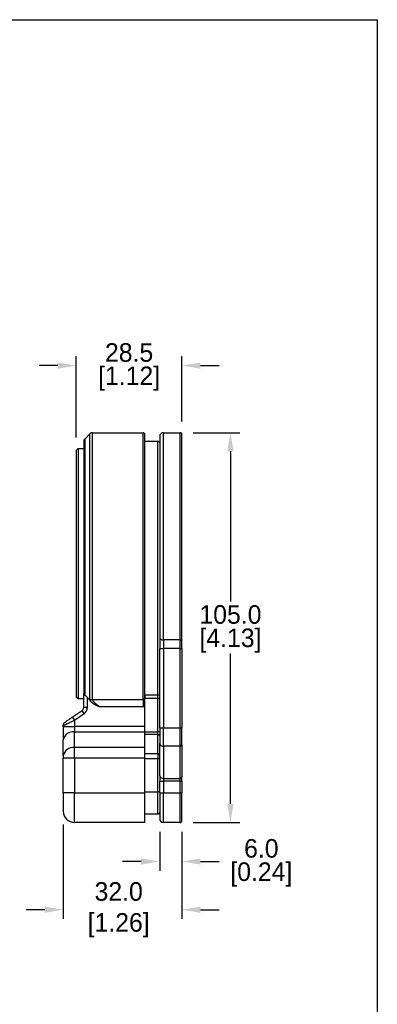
# Model space of a CAD drawing. Header units: inches. Extents: x 0 to 559, y 0 to 432.
# Tile 6 of 6: x 462 to 559, y 167 to 432. Entities that reach past the tile are written whole.
import ezdxf

# ---------------------------------------------------------------- set-up
doc = ezdxf.new("R2010")
doc.units = ezdxf.units.IN
doc.header["$LTSCALE"] = 10
doc.header["$MEASUREMENT"] = 0
doc.layers.add('DIMENSIONS', color=140, linetype='Continuous')
doc.dimstyles.get("Standard").update_dxf_attribs({"dimtxt": 5, "dimasz": 5, "dimexe": 2.5, "dimexo": 3.5, "dimgap": 1, "dimtad": 0, "dimtih": 1, "dimtoh": 1, "dimdec": 1, "dimzin": 0, "dimdsep": 46, "dimtxsty": 'Standard', "dimcen": 0, "dimadec": 0, "dimazin": 0, "dimtfac": 1, "dimtdec": 1, "dimtofl": 0, "dimtmove": 0, "dimatfit": 3, "dimfxl": 0, "dimtolj": 1, "dimtzin": 0, "dimarcsym": 0})

# ---------------------------------------------------------------- blocks, each defined once
blk = doc.blocks.new('*D51')
at = {"layer": 'DEFPOINTS', "color": 0}
for p in [(474.11, 218.56), (506.11, 216.06), (474.11, 192.08)]:
    blk.add_point(p, dxfattribs=at)
at = {"layer": 'DIMENSIONS', "color": 0, "lineweight": -2}
for p, q in [((474.11, 215.06), (474.11, 189.58)), ((506.11, 212.56), (506.11, 189.58)), ((469.11, 192.08), (464.11, 192.08)), ((511.11, 192.08), (516.11, 192.08))]:
    blk.add_line(p, q, dxfattribs=at)
at = {"layer": 'DIMENSIONS', "color": 0}
for points in [[(469.11, 192.91), (469.11, 191.24), (474.11, 192.08)], [(511.11, 192.91), (511.11, 191.24), (506.11, 192.08)]]:
    blk.add_solid(points, dxfattribs=at)
at = {"layer": 'DIMENSIONS', "color": 0, "insert": (488.12, 192.08), "char_height": 5, "attachment_point": 5}
blk.add_mtext('\\A1; 32.0\\P [1.26]', dxfattribs=at)
blk = doc.blocks.new('*D52')
at = {"layer": 'DEFPOINTS', "color": 0}
for p in [(500.11, 216.56), (506.11, 216.56), (506.11, 205.07)]:
    blk.add_point(p, dxfattribs=at)
at = {"layer": 'DIMENSIONS', "color": 0, "lineweight": -2}
for p, q in [((500.11, 213.06), (500.11, 202.57)), ((506.11, 213.06), (506.11, 202.57)), ((495.11, 205.07), (490.11, 205.07)), ((511.11, 205.07), (516.11, 205.07))]:
    blk.add_line(p, q, dxfattribs=at)
at = {"layer": 'DIMENSIONS', "color": 0}
for points in [[(495.11, 205.9), (495.11, 204.23), (500.11, 205.07)], [(511.11, 205.9), (511.11, 204.23), (506.11, 205.07)]]:
    blk.add_solid(points, dxfattribs=at)
at = {"layer": 'DIMENSIONS', "color": 0, "char_height": 5, "attachment_point": 5}
for s, insert in [('\\A1;6.0', (527.52, 208.57)), ('\\A1;[0.24]', (527.52, 201.57))]:
    blk.add_mtext(s, dxfattribs=dict(at, insert=insert))
blk = doc.blocks.new('*D58')
at = {"layer": 'DEFPOINTS', "color": 0}
for p in [(505.61, 320.56), (519.19, 320.56), (505.61, 215.56)]:
    blk.add_point(p, dxfattribs=at)
at = {"layer": 'DIMENSIONS', "color": 0, "lineweight": -2}
for p, q in [((509.11, 320.56), (521.69, 320.56)), ((519.19, 315.56), (519.19, 275.06)), ((519.19, 220.56), (519.19, 261.06)), ((509.11, 215.56), (521.69, 215.56))]:
    blk.add_line(p, q, dxfattribs=at)
at = {"layer": 'DIMENSIONS', "color": 0}
for points in [[(518.36, 315.56), (520.02, 315.56), (519.19, 320.56)], [(518.36, 220.56), (520.02, 220.56), (519.19, 215.56)]]:
    blk.add_solid(points, dxfattribs=at)
at = {"layer": 'DIMENSIONS', "color": 0, "char_height": 5, "attachment_point": 5}
for s, insert in [('\\A1;105.0', (519.19, 271.56)), ('\\A1;[4.13]', (519.19, 264.56))]:
    blk.add_mtext(s, dxfattribs=dict(at, insert=insert))
blk = doc.blocks.new('*D59')
at = {"layer": 'DEFPOINTS', "color": 0}
for p in [(477.61, 338.63), (506.11, 320.06), (477.61, 315.76)]:
    blk.add_point(p, dxfattribs=at)
at = {"layer": 'DIMENSIONS', "color": 0, "lineweight": -2}
for p, q in [((477.61, 319.26), (477.61, 341.13)), ((506.11, 323.56), (506.11, 341.13)), ((472.61, 338.63), (467.61, 338.63)), ((511.11, 338.63), (516.11, 338.63))]:
    blk.add_line(p, q, dxfattribs=at)
at = {"layer": 'DIMENSIONS', "color": 0}
for points in [[(472.61, 339.46), (472.61, 337.8), (477.61, 338.63)], [(511.11, 339.46), (511.11, 337.8), (506.11, 338.63)]]:
    blk.add_solid(points, dxfattribs=at)
at = {"layer": 'DIMENSIONS', "color": 0, "char_height": 5, "attachment_point": 5}
for s, insert in [('\\A1;28.5', (491.86, 342.13)), ('\\A1;[1.12]', (491.86, 335.13))]:
    blk.add_mtext(s, dxfattribs=dict(at, insert=insert))

msp = doc.modelspace()

# ---------------------------------------------------------------- linework, layer by layer
at = {"color": 7, "linetype": 'Continuous'}
for p, q in [((479.9, 318.85), (481.31, 320.27)), ((482.02, 320.56), (495.61, 320.56)), ((496.11, 318.26), (499.61, 318.26)), ((501.11, 320.56), (505.61, 320.56)), ((477.61, 315.76), (478.11, 316.26)), ((477.61, 315.76), (477.61, 249.36)), ((478.11, 316.26), (479.61, 316.26)), ((478.11, 316.26), (478.11, 254.62)), ((505.61, 264.77), (501.11, 264.77)), ((501.11, 264.77), (501.11, 262.43)), ((505.61, 262.43), (505.61, 264.77)), ((500.11, 262.43), (501.11, 262.43)), ((500.11, 241.06), (500.11, 262.43)), ((505.61, 262.43), (501.11, 262.43)), ((501.11, 262.43), (501.11, 241.06)), ((505.61, 262.43), (506.11, 262.43)), ((505.61, 241.06), (505.61, 262.43)), ((506.11, 262.43), (506.11, 241.06)), ((478.11, 254.62), (478.11, 248.86)), ((478.11, 248.86), (477.61, 249.36)), ((479.61, 246.58), (479.61, 250.29)), ((499.61, 248.93), (499.61, 249.85)), ((479.61, 248.86), (478.11, 248.86)), ((480.61, 246.58), (480.61, 249.2)), ((495.61, 248.62), (482.02, 248.62)), ((483.76, 246.84), (495.61, 246.84)), ((495.61, 248.62), (495.61, 246.84)), ((496.11, 241.39), (496.11, 246.89)), ((500.11, 248.93), (499.61, 248.93)), ((499.61, 239.97), (499.61, 248.93)), ((476.53, 243.91), (479.18, 245.76)), ((477.11, 243.09), (479.75, 244.94)), ((479.75, 244.94), (479.18, 245.76)), ((480.61, 246.58), (479.61, 246.58)), ((474.11, 241.39), (474.11, 241.69)), ((474.11, 241.39), (477.11, 241.39)), ((476.53, 243.91), (477.11, 243.09)), ((477.11, 243.09), (477.11, 241.39)), ((477.11, 241.39), (477.11, 239.97)), ((496.11, 241.39), (477.11, 241.39)), ((496.11, 239.97), (496.11, 241.39)), ((477.11, 235.73), (477.11, 239.97)), ((477.11, 239.97), (496.11, 239.97)), ((496.11, 235.73), (496.11, 239.97)), ((499.61, 239.27), (499.61, 239.97)), ((500.11, 239.97), (499.61, 239.97)), ((499.61, 234.14), (499.61, 239.27)), ((500.11, 241.06), (501.11, 241.06)), ((501.11, 236.11), (501.11, 241.06)), ((501.11, 241.06), (505.61, 241.06)), ((505.61, 241.06), (506.11, 241.06)), ((505.61, 236.11), (505.61, 241.06)), ((474.11, 233.61), (474.11, 237.85)), ((500.11, 228.16), (500.11, 236.82)), ((505.61, 236.11), (501.11, 236.11)), ((501.11, 236.11), (501.11, 227.45)), ((505.61, 227.45), (505.61, 236.11)), ((506.11, 236.46), (506.11, 227.81)), ((477.11, 232.9), (477.11, 235.73)), ((496.11, 235.73), (477.11, 235.73)), ((496.11, 232.9), (496.11, 235.73)), ((499.61, 234.14), (499.61, 232.73)), ((477.11, 232.9), (474.11, 232.9)), ((474.11, 223.56), (474.11, 232.9)), ((496.11, 232.9), (477.11, 232.9)), ((477.11, 232.9), (477.11, 223.56)), ((496.11, 223.56), (496.11, 232.9)), ((500.11, 232.73), (499.61, 232.73)), ((499.61, 223.86), (499.61, 232.73)), ((500.11, 226.74), (501.11, 226.74)), ((500.11, 223.56), (500.11, 226.74)), ((501.11, 227.45), (505.61, 227.45)), ((501.11, 227.45), (501.11, 226.74)), ((505.61, 226.74), (501.11, 226.74)), ((501.11, 226.74), (501.11, 223.56)), ((505.61, 226.74), (505.61, 227.45)), ((505.61, 226.74), (506.11, 226.74)), ((505.61, 223.56), (505.61, 226.74)), ((506.11, 226.74), (506.11, 223.56)), ((477.11, 223.56), (474.11, 223.56)), ((477.11, 215.56), (477.11, 223.56)), ((477.11, 223.56), (496.11, 223.56)), ((496.11, 215.56), (496.11, 223.56)), ((499.61, 217.86), (499.61, 223.86)), ((500.11, 223.86), (499.61, 223.86)), ((500.11, 223.56), (501.11, 223.56)), ((501.11, 215.56), (501.11, 223.56)), ((501.11, 223.56), (505.61, 223.56)), ((505.61, 215.56), (505.61, 223.56)), ((505.61, 223.56), (506.11, 223.56)), ((499.61, 217.86), (496.11, 217.86)), ((496.11, 215.56), (477.11, 215.56)), ((505.61, 215.56), (501.11, 215.56))]:
    msp.add_line(p, q, dxfattribs=at)
at = {"color": 8, "linetype": 'Continuous'}
for p, q in [((479.9, 318.85), (479.9, 249.84)), ((481.31, 248.88), (481.31, 320.27)), ((482.02, 248.62), (482.02, 320.56)), ((495.61, 248.62), (495.61, 320.56)), ((499.61, 249.85), (499.61, 318.26)), ((501.11, 264.77), (501.11, 320.56)), ((505.61, 264.77), (505.61, 320.56)), ((499.61, 249.85), (496.11, 249.85)), ((499.61, 248.93), (496.11, 248.93)), ((496.11, 239.97), (499.61, 239.97)), ((499.61, 239.27), (496.11, 239.27)), ((496.11, 234.14), (499.61, 234.14)), ((499.61, 232.73), (496.11, 232.73)), ((496.11, 223.86), (499.61, 223.86))]:
    msp.add_line(p, q, dxfattribs=at)
at = {"color": 7, "linetype": 'Continuous', "flags": 128}
for points in [[(500.11, 265.24), (500.13, 265.15), (500.18, 265.06), (500.27, 264.98), (500.4, 264.91), (500.55, 264.85), (500.72, 264.81), (500.91, 264.78), (501.11, 264.77)], [(505.61, 264.77), (505.7, 264.78), (505.8, 264.79), (505.88, 264.81), (505.96, 264.84), (506.02, 264.88), (506.07, 264.92), (506.1, 264.96), (506.11, 265.01)]]:
    msp.add_lwpolyline(points, dxfattribs=at)
at = {"color": 7, "linetype": 'Continuous'}
for centre, radius, start, end in [((480.61, 318.14), 1, 135, 180), ((482.02, 319.56), 1, 90, 135), ((495.61, 320.06), 0.5, 0, 90), ((499.61, 317.76), 0.5, 0, 90), ((501.11, 319.56), 1, 90, 180), ((505.61, 320.06), 0.5, 0, 90), ((499.63, 250.33), 0.48, 267.6077, 357.3889), ((482.01, 249.69), 1.06, 228.929, 270.4717), ((478.61, 246.58), 1, 305, 0), ((475.11, 241.69), 1, 162.3437, 180), ((475.11, 241.69), 1, 125, 146.8275), ((476.75, 237.3), 2.7, 82.3394, 168.1894), ((499.67, 238.82), 0.446, 11.4218, 98.0495), ((500.98, 236.99), 0.893, 191.4218, 278.0495), ((505.67, 236.55), 0.446, 261.9505, 348.5782), ((476.72, 233.1), 2.66, 81.556, 168.9728), ((499.67, 233.7), 0.446, 11.4218, 98.0495), ((500.98, 228.34), 0.893, 191.4218, 278.0495), ((505.67, 227.89), 0.446, 261.9505, 348.5782), ((477.11, 218.56), 3, 180, 270), ((499.61, 218.36), 0.5, 270, 0), ((501.11, 216.56), 1, 180, 270), ((505.61, 216.06), 0.5, 270, 0)]:
    msp.add_arc(centre, radius, start, end, dxfattribs=at)
for points, knots in [([(496.11, 282.56), (496.11, 282.77), (496.11, 283.18), (496.11, 283.81), (496.11, 284.43), (496.11, 285.05), (496.11, 285.67), (496.11, 286.29), (496.11, 286.91), (496.11, 287.53), (496.11, 288.15), (496.11, 288.77), (496.11, 290.37), (496.11, 292.94), (496.11, 296.43), (496.11, 299.84), (496.11, 303.14), (496.11, 306.25), (496.11, 309.12), (496.11, 311.72), (496.11, 313.99), (496.11, 315.91), (496.11, 317.46), (496.11, 318.66), (496.11, 319.3), (496.11, 319.63), (496.11, 319.79), (496.11, 319.91), (496.11, 319.99), (496.11, 320.05), (496.11, 320.06), (496.11, 320.06)], [0, 0, 0, 0, 0.010615, 0.021216, 0.031808, 0.042392, 0.052972, 0.063551, 0.074131, 0.084716, 0.095308, 0.105911, 0.116527, 0.178263, 0.240008, 0.304318, 0.368637, 0.434314, 0.500002, 0.56568, 0.631367, 0.695676, 0.759995, 0.821731, 0.883476, 0.902924, 0.922338, 0.941734, 0.961131, 0.980547, 1, 1, 1, 1]), ([(500.11, 319.56), (500.11, 319.56), (500.11, 315.66), (500.11, 301.78), (500.11, 292.37), (500.11, 282.56)], [0, 0, 0, 0, 0.5, 0.5, 1, 1, 1, 1]), ([(506.11, 282.56), (506.11, 292.5), (506.11, 302.04), (506.11, 316.11), (506.11, 320.06), (506.11, 320.06)], [0, 0, 0, 0, 0.5, 0.5, 1, 1, 1, 1]), ([(479.61, 318.14), (479.61, 318.14), (479.61, 318.14), (479.61, 318.13), (479.61, 318.1), (479.61, 318.07), (479.61, 318.02), (479.61, 317.97), (479.61, 317.91), (479.61, 317.83), (479.61, 317.75), (479.61, 317.65), (479.61, 317.39), (479.61, 316.81), (479.61, 315.68), (479.61, 314.21), (479.61, 312.38), (479.61, 310.23), (479.61, 307.77), (479.61, 305.04), (479.61, 302.09), (479.61, 298.96), (479.61, 295.72), (479.61, 292.41), (479.61, 289.81), (479.61, 287.96), (479.61, 286.89), (479.61, 285.81), (479.61, 284.73), (479.61, 283.64), (479.61, 282.92), (479.61, 282.56)], [0, 0, 0, 0, 0.010614, 0.021215, 0.031806, 0.04239, 0.052969, 0.063548, 0.074129, 0.084714, 0.095307, 0.10591, 0.116527, 0.178263, 0.240008, 0.304318, 0.368637, 0.434314, 0.500002, 0.565679, 0.631367, 0.695676, 0.759995, 0.821731, 0.883476, 0.902926, 0.922339, 0.941736, 0.961132, 0.980548, 1, 1, 1, 1]), ([(479.61, 282.56), (479.61, 282.36), (479.61, 281.95), (479.61, 281.34), (479.61, 280.73), (479.61, 280.12), (479.61, 279.52), (479.61, 278.91), (479.61, 278.31), (479.61, 277.07), (479.61, 275.22), (479.61, 272.76), (479.61, 270.34), (479.61, 267.16), (479.61, 263.35), (479.61, 259.89), (479.61, 257.37), (479.61, 255.63), (479.61, 254.05), (479.61, 252.91), (479.61, 252.12), (479.61, 251.62), (479.61, 251.15), (479.61, 250.71), (479.61, 250.43), (479.61, 250.29)], [0, 0, 0, 0, 0.01509, 0.030168, 0.045237, 0.060301, 0.075367, 0.090437, 0.105516, 0.120609, 0.182755, 0.244914, 0.308365, 0.371828, 0.500001, 0.628175, 0.691625, 0.755088, 0.817234, 0.879393, 0.90353, 0.927642, 0.951745, 0.975858, 1, 1, 1, 1]), ([(496.11, 249.66), (496.11, 249.76), (496.11, 249.96), (496.11, 250.26), (496.11, 250.57), (496.11, 250.89), (496.11, 251.22), (496.11, 251.56), (496.11, 251.91), (496.11, 252.63), (496.11, 253.78), (496.11, 255.45), (496.11, 257.26), (496.11, 259.85), (496.11, 263.38), (496.11, 267.2), (496.11, 270.38), (496.11, 272.8), (496.11, 275.25), (496.11, 277.29), (496.11, 278.92), (496.11, 280.13), (496.11, 281.34), (496.11, 282.15), (496.11, 282.56)], [0, 0, 0, 0, 0.01515, 0.030289, 0.045421, 0.060549, 0.075677, 0.090809, 0.10595, 0.121104, 0.183293, 0.245495, 0.308837, 0.372193, 0.500002, 0.627811, 0.691153, 0.754509, 0.816698, 0.8789, 0.909189, 0.939447, 0.969707, 1, 1, 1, 1]), ([(479.9, 249.84), (479.88, 249.85), (479.83, 249.88), (479.77, 249.93), (479.72, 249.99), (479.67, 250.06), (479.62, 250.16), (479.61, 250.24), (479.61, 250.29)], [0, 0, 0, 0, 0.114835, 0.236319, 0.364537, 0.499558, 0.715021, 1, 1, 1, 1]), ([(480.61, 249.2), (480.49, 249.32), (480.37, 249.45), (480.19, 249.61), (480.13, 249.67), (480.01, 249.76), (479.95, 249.81), (479.9, 249.84)], [0, 0, 0, 0, 0.5, 0.5, 0.75, 0.75, 1, 1, 1, 1]), ([(496.11, 249.66), (496.11, 249.61), (496.1, 249.52), (496.09, 249.39), (496.07, 249.27), (496.05, 249.17), (496.02, 249.06), (495.97, 248.93), (495.9, 248.81), (495.83, 248.73), (495.76, 248.67), (495.69, 248.63), (495.63, 248.63), (495.61, 248.62)], [0, 0, 0, 0, 0.123097, 0.234656, 0.334647, 0.42305, 0.499867, 0.636852, 0.749705, 0.829007, 0.895197, 0.95079, 1, 1, 1, 1]), ([(496.11, 246.89), (496.11, 246.94), (496.11, 247.04), (496.11, 247.19), (496.11, 247.33), (496.11, 247.48), (496.11, 247.62), (496.11, 247.85), (496.11, 248.16), (496.11, 248.5), (496.11, 248.81), (496.11, 249.1), (496.11, 249.39), (496.11, 249.57), (496.11, 249.66)], [0, 0, 0, 0, 0.0415465, 0.0829734, 0.124478, 0.1662564, 0.2085009, 0.2513974, 0.3724905, 0.5024181, 0.6146189, 0.7510457, 0.8753577, 1, 1, 1, 1]), ([(481.58, 248.12), (481.56, 248.16), (481.51, 248.24), (481.46, 248.35), (481.42, 248.45), (481.38, 248.56), (481.34, 248.67), (481.32, 248.79), (481.31, 248.85), (481.31, 248.88)], [0, 0, 0, 0, 0.128453, 0.254555, 0.378891, 0.502069, 0.669588, 0.834968, 1, 1, 1, 1]), ([(481.58, 248.12), (481.61, 248.09), (481.69, 248.01), (481.81, 247.9), (481.94, 247.79), (482.09, 247.68), (482.25, 247.57), (482.42, 247.47), (482.63, 247.35), (482.88, 247.22), (483.16, 247.09), (483.46, 246.96), (483.66, 246.88), (483.76, 246.84)], [0, 0, 0, 0, 0.061678, 0.126293, 0.194063, 0.265174, 0.33979, 0.418051, 0.500079, 0.619603, 0.750221, 0.864074, 1, 1, 1, 1]), ([(483.76, 246.84), (483.55, 246.99), (483.34, 247.15), (482.94, 247.47), (482.75, 247.64), (482.42, 247.96), (482.28, 248.11), (482.13, 248.33), (482.09, 248.4), (482.03, 248.52), (482.02, 248.57), (482.02, 248.62)], [0, 0, 0, 0, 0.25, 0.25, 0.5, 0.5, 0.75, 0.75, 0.875, 0.875, 1, 1, 1, 1]), ([(495.61, 246.84), (495.65, 246.84), (495.73, 246.84), (495.86, 246.85), (495.98, 246.87), (496.06, 246.89), (496.11, 246.89)], [0, 0, 0, 0, 0.249948, 0.499401, 0.749155, 1, 1, 1, 1]), ([(479.75, 244.94), (479.79, 244.96), (479.85, 245.01), (479.94, 245.09), (480.03, 245.17), (480.13, 245.28), (480.26, 245.44), (480.38, 245.65), (480.48, 245.88), (480.55, 246.11), (480.6, 246.34), (480.6, 246.5), (480.61, 246.58)], [0, 0, 0, 0, 0.061666, 0.12315, 0.184666, 0.246432, 0.373108, 0.500053, 0.626729, 0.753673, 0.87677, 1, 1, 1, 1]), ([(474.11, 241.69), (474.11, 241.69), (474.11, 241.69), (474.16, 241.71), (474.17, 241.71)], [0, 0, 0, 0, 0.955874, 1, 1, 1, 1]), ([(474.11, 241.39), (474.11, 241.32), (474.11, 241.19), (474.11, 241), (474.11, 240.8), (474.11, 240.61), (474.11, 240.32), (474.11, 239.94), (474.11, 239.47), (474.11, 239.02), (474.11, 238.65), (474.11, 238.34), (474.11, 238.08), (474.11, 237.93), (474.11, 237.85)], [0, 0, 0, 0, 0.049577, 0.099052, 0.1485, 0.197997, 0.247617, 0.373748, 0.500013, 0.626145, 0.75241, 0.834969, 0.917382, 1, 1, 1, 1]), ([(474.16, 241.71), (474.16, 241.77), (474.14, 241.88), (474.18, 242.04), (474.24, 242.2), (474.32, 242.3), (474.36, 242.35)], [0, 0, 0, 0, 0.257905, 0.512165, 0.760256, 1, 1, 1, 1]), ([(476.53, 243.91), (476.49, 243.88), (476.41, 243.82), (476.28, 243.73), (476.16, 243.64), (476.04, 243.56), (475.92, 243.47), (475.71, 243.33), (475.43, 243.14), (475.11, 242.91), (474.85, 242.73), (474.69, 242.61), (474.59, 242.55), (474.54, 242.51), (474.54, 242.51), (474.53, 242.51)], [0, 0, 0, 0, 0.0441683, 0.0879397, 0.1314316, 0.1747633, 0.2180557, 0.2614299, 0.3987997, 0.5316741, 0.6592478, 0.7819553, 0.855687, 0.9278111, 1, 1, 1, 1]), ([(500.11, 228.16), (500.11, 228.13), (500.11, 228.06), (500.11, 227.96), (500.11, 227.86), (500.11, 227.75), (500.11, 227.63), (500.11, 227.47), (500.11, 227.26), (500.11, 227.01), (500.11, 226.83), (500.11, 226.74)], [0, 0, 0, 0, 0.0839092, 0.1671165, 0.24998, 0.3328626, 0.4161267, 0.50013, 0.6671619, 0.8328171, 1, 1, 1, 1]), ([(500.11, 223.56), (500.11, 221.7), (500.11, 219.92), (500.11, 217.3), (500.11, 216.56), (500.11, 216.56)], [0, 0, 0, 0, 0.5, 0.5, 1, 1, 1, 1]), ([(506.11, 216.06), (506.11, 216.06), (506.11, 216.85), (506.11, 219.66), (506.11, 221.57), (506.11, 223.56)], [0, 0, 0, 0, 0.5, 0.5, 1, 1, 1, 1])]:
    msp.add_open_spline(points, degree=3, knots=knots, dxfattribs=at)
for points in [[(500.11, 282.56), (500.11, 276.52), (500.11, 270.58), (500.11, 265.24)], [(506.11, 265.01), (506.11, 270.41), (506.11, 276.44), (506.11, 282.56)], [(500.11, 265.24), (500.11, 264.38), (500.11, 263.41), (500.11, 262.43)], [(506.11, 262.43), (506.11, 263.33), (506.11, 264.21), (506.11, 265.01)], [(481.58, 248.12), (481.25, 248.48), (480.93, 248.84), (480.61, 249.2)], [(500.11, 241.06), (500.11, 239.47), (500.11, 237.94), (500.11, 236.82)], [(506.11, 236.46), (506.11, 237.68), (506.11, 239.33), (506.11, 241.06)], [(474.11, 233.61), (474.11, 233.42), (474.11, 233.17), (474.11, 232.9)], [(506.11, 226.74), (506.11, 227.14), (506.11, 227.52), (506.11, 227.81)], [(474.11, 223.56), (474.11, 220.8), (474.11, 218.56), (474.11, 218.56)]]:
    msp.add_open_spline(points, degree=3, dxfattribs=at)
at = {"color": 8, "linetype": 'Continuous'}
msp.add_open_spline([(474.17, 241.71), (474.21, 241.74), (474.3, 241.78), (474.53, 241.89), (474.77, 242), (474.97, 242.09), (475.2, 242.2), (475.44, 242.31), (475.71, 242.43), (476.04, 242.59), (476.51, 242.81), (476.89, 242.99), (477.11, 243.09)], degree=3, knots=[0, 0, 0, 0, 0.125243, 0.2653, 0.338834, 0.414769, 0.48319, 0.556129, 0.633628, 0.71572, 0.834056, 1, 1, 1, 1], dxfattribs=at)
at = {"layer": 'DEFPOINTS'}
msp.add_lwpolyline([(558.8, 0), (0, 0), (0, 431.8), (558.8, 431.8)], close=True, dxfattribs=at)

# ---------------------------------------------------------------- dimensions: what is measured, and where the dimension line sits
at = {"layer": 'DIMENSIONS'}
for base, p1, p2, picture, middle in [((477.61, 338.63), (506.11, 320.06), (477.61, 315.76), '*D59', (491.86, 338.63)), ((506.11, 205.07), (500.11, 216.56), (506.11, 216.56), '*D52', (527.52, 205.07))]:
    dim = msp.add_linear_dim(base=base, p1=p1, p2=p2, dimstyle='Standard', override={"dimpost": '\\X'}, dxfattribs=at)
    dim.commit()
    dim.dimension.update_dxf_attribs({"geometry": picture, "text_midpoint": middle})
dim = msp.add_linear_dim(base=(519.19, 320.56), p1=(505.61, 215.56), p2=(505.61, 320.56), angle=90, dimstyle='Standard', override={"dimpost": '\\X'}, dxfattribs=at)
dim.commit()
dim.dimension.update_dxf_attribs({"geometry": '*D58', "text_midpoint": (519.19, 268.06)})
dim = msp.add_linear_dim(base=(474.11, 192.08), p1=(506.11, 216.06), p2=(474.11, 218.56), text=' <>', dimstyle='Standard', override={"dimpost": '\\X'}, dxfattribs=at)
dim.commit()
dim.dimension.update_dxf_attribs({"geometry": '*D51', "text_midpoint": (488.12, 192.08), "dimtype": 160})

doc.saveas('drawing.dxf')
